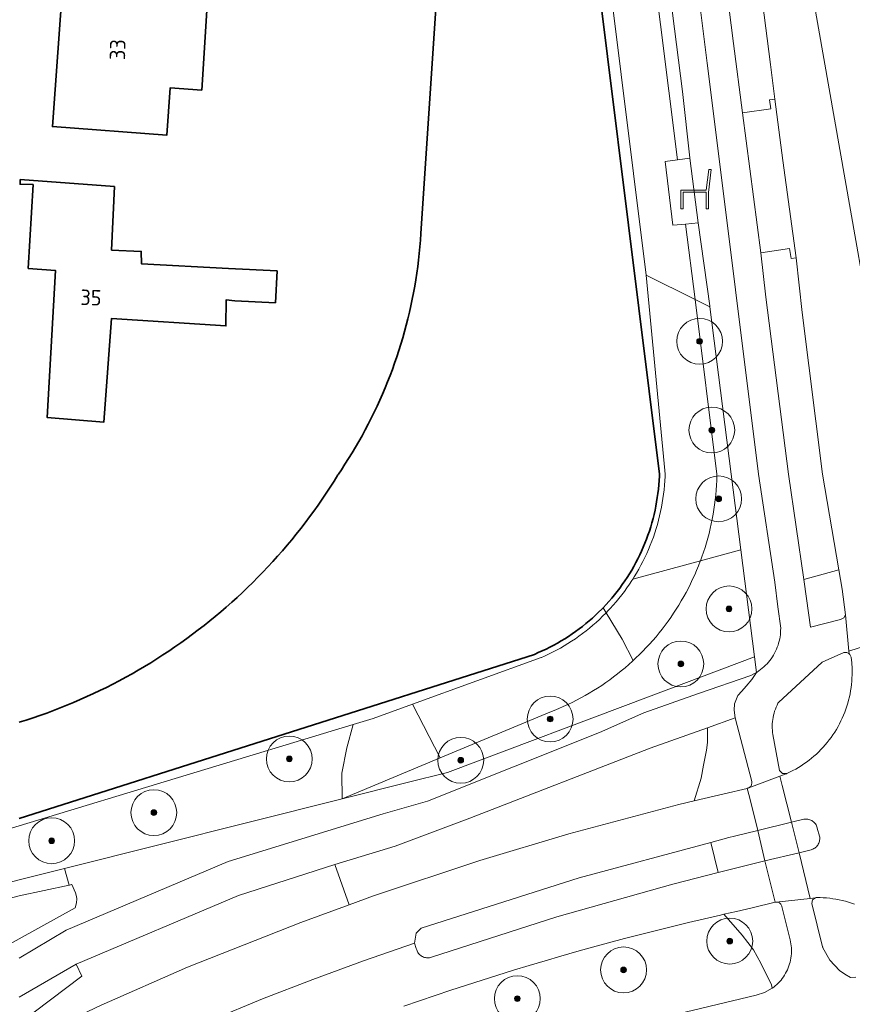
# Model space of a CAD drawing. Extents: x 154222 to 160093, y 456746 to 462495.
# Tile 46 of 254: x 158000 to 158073, y 460454 to 460540. Entities that reach past the tile are written whole.
import ezdxf
from ezdxf.enums import TextEntityAlignment as Align

# ---------------------------------------------------------------- set-up
doc = ezdxf.new("R2010")
doc.units = 0
doc.header["$LTSCALE"] = 0.75
doc.layers.get('0').update_dxf_attribs({"linetype": 'CONTINUOUS'})
for name, color, linetype, lineweight in [('B-XX-GK-BESCHOEIING-G', 252, 'GK-BESCHOEIING', 35), ('B-XX-GR-BEPLANTING_CULTUUR_BODEMBEDEKKER-GV', 252, 'CONTINUOUS', 18), ('B-XX-GR-BEPLANTING_CULTUUR_BOSPLANTSOEN-GV', 252, 'CONTINUOUS', 18), ('B-XX-GR-BEPLANTING_CULTUUR_HEESTERS-GV', 252, 'CONTINUOUS', 18), ('B-XX-GR-BOOM-S', 252, 'CONTINUOUS', 25), ('B-XX-IE-MEUBILAIR_WEGMEUBILAIR-S', 252, 'CONTINUOUS', 25), ('B-XX-OG-BEBOUWING-GV', 6, 'CONTINUOUS', 35), ('B-XX-OG-BEBOUWING-T18', 1, 'CONTINUOUS', 18), ('B-XX-OG-TERREIN_CULTUURSCHEIDING-GV', 252, 'CONTINUOUS', 18), ('B-XX-OG-TERREIN_ERF-GV', 252, 'CONTINUOUS', 18), ('B-XX-OG-WATER_SLOOT-GV', 252, 'CONTINUOUS', 18), ('B-XX-VH-VERHARDING_ASFALT-GV', 252, 'CONTINUOUS', 18), ('B-XX-VH-VERHARDING_BETONSTRAATSTEEN-GV', 252, 'CONTINUOUS', 18), ('B-XX-VH-VERHARDING_TEGEL-GV', 252, 'CONTINUOUS', 18)]:
    doc.layers.add(name, color=color, linetype=linetype, lineweight=lineweight)
doc.styles.add('NLCS-ISO-M-T18', font='NLCS-ISO.ttf', dxfattribs={"height": 1.8})
doc.linetypes.add('GK-BESCHOEIING', pattern='A,30,-5,[1,NLCS.SHX,S=1,R=0,X=0,Y=0],-5', length=40)

# ---------------------------------------------------------------- blocks, each defined once
blk = doc.blocks.new('SIE-WEG_ZITBANK-SO')
at = {"color": 0, "linetype": 'ByBlock', "lineweight": 18}
blk.add_lwpolyline([(-0.912, -1.631), (-0.912, -0.2), (1.088, -0.2), (1.088, -1.631), (1.288, -1.631), (1.288, -0.212), (1.536, 1.777), (1.335, 1.777), (1.113, 0), (-1.112, 0), (-1.112, -1.631)], close=True, dxfattribs=at)
blk = doc.blocks.new('SGR-BOOM_01-SO')
at = {"linetype": 'ByBlock', "lineweight": 18}
h = blk.add_hatch(color=0, dxfattribs=at)
h.dxf.hatch_style = 1
edge = h.paths.add_edge_path()
edge.add_arc((0, 0), 0.25, 0, 360)
at = {"color": 0, "linetype": 'ByBlock', "lineweight": 18}
for radius in [2, 0.25]:
    blk.add_circle((0, 0), radius, dxfattribs=at)

msp = doc.modelspace()

# ---------------------------------------------------------------- linework, layer by layer
at = {"layer": 'B-XX-GK-BESCHOEIING-G'}
for points in [[(158042.945, 460639.624), (158035.035, 460520.969), (158034.995, 460520.392), (158034.947, 460519.815), (158034.891, 460519.24), (158034.827, 460518.665), (158034.755, 460518.091), (158034.675, 460517.518), (158034.587, 460516.946), (158034.492, 460516.376), (158034.388, 460515.806), (158034.277, 460515.239), (158034.158, 460514.673), (158034.03, 460514.108), (158033.896, 460513.546), (158033.753, 460512.985), (158033.603, 460512.427), (158033.445, 460511.87), (158033.279, 460511.316), (158033.105, 460510.764), (158032.924, 460510.215), (158032.736, 460509.668), (158032.54, 460509.124), (158032.336, 460508.582), (158032.125, 460508.044), (158031.906, 460507.508), (158031.68, 460506.976), (158031.447, 460506.446), (158031.207, 460505.92), (158030.959, 460505.397), (158030.704, 460504.878), (158030.442, 460504.363), (158030.172, 460503.851), (158029.896, 460503.342), (158029.613, 460502.838), (158029.322, 460502.338), (158029.025, 460501.841), (158028.721, 460501.349), (158028.41, 460500.861), (158028.093, 460500.378), (158027.838, 460500), (158027.788, 460499.919), (158027.456, 460499.383), (158027.116, 460498.851), (158026.77, 460498.324), (158026.417, 460497.801), (158026.057, 460497.283), (158025.691, 460496.769), (158025.319, 460496.26), (158024.94, 460495.756), (158024.555, 460495.257), (158024.163, 460494.762), (158023.765, 460494.273), (158023.361, 460493.788), (158022.951, 460493.309), (158022.535, 460492.835), (158022.113, 460492.366), (158021.685, 460491.903), (158021.251, 460491.445), (158020.811, 460490.993), (158020.366, 460490.547), (158019.915, 460490.106), (158019.458, 460489.67), (158018.996, 460489.241), (158018.529, 460488.818), (158018.056, 460488.4), (158017.578, 460487.989), (158017.095, 460487.583), (158016.606, 460487.184), (158016.113, 460486.791), (158015.615, 460486.404), (158015.112, 460486.024), (158014.604, 460485.65), (158014.091, 460485.283), (158013.574, 460484.922), (158013.052, 460484.567), (158012.526, 460484.22), (158011.995, 460483.879), (158011.46, 460483.544), (158010.921, 460483.217), (158010.378, 460482.896), (158009.831, 460482.583), (158009.279, 460482.276), (158008.724, 460481.976), (158008.166, 460481.684), (158007.603, 460481.398), (158007.037, 460481.12), (158006.468, 460480.849), (158005.895, 460480.585), (158005.319, 460480.328), (158004.739, 460480.079), (158004.157, 460479.837), (158003.571, 460479.602), (158002.983, 460479.375), (158002.392, 460479.156), (158001.798, 460478.944), (158001.201, 460478.739), (158000.602, 460478.542), (158000, 460478.353)], [(158000, 460469.96), (158044.927, 460484.276), (158045.272, 460484.422), (158045.615, 460484.574), (158045.954, 460484.734), (158046.289, 460484.902), (158046.621, 460485.076), (158046.949, 460485.258), (158047.273, 460485.446), (158047.593, 460485.641), (158047.908, 460485.843), (158048.22, 460486.052), (158048.526, 460486.268), (158048.828, 460486.489), (158049.126, 460486.718), (158049.418, 460486.952), (158049.705, 460487.193), (158049.987, 460487.44), (158050.264, 460487.693), (158050.535, 460487.951), (158050.801, 460488.216), (158050.928, 460488.346), (158051.185, 460488.619), (158051.437, 460488.897), (158051.682, 460489.18), (158051.921, 460489.469), (158052.154, 460489.763), (158052.381, 460490.061), (158052.602, 460490.364), (158052.815, 460490.672), (158053.023, 460490.985), (158053.223, 460491.302), (158053.417, 460491.623), (158053.604, 460491.948), (158053.783, 460492.277), (158053.956, 460492.609), (158054.122, 460492.946), (158054.28, 460493.286), (158054.431, 460493.629), (158054.575, 460493.975), (158054.711, 460494.324), (158054.84, 460494.676), (158054.962, 460495.031), (158055.075, 460495.388), (158055.181, 460495.748), (158055.28, 460496.11), (158055.37, 460496.473), (158055.453, 460496.839), (158055.528, 460497.206), (158055.596, 460497.575), (158055.655, 460497.945), (158055.706, 460498.317), (158055.75, 460498.689), (158055.785, 460499.062), (158055.813, 460499.436), (158055.832, 460499.811), (158055.839, 460499.999), (158055.839, 460500), (158048.611, 460558.15)]]:
    msp.add_lwpolyline(points, dxfattribs=at)
at = {"layer": 'B-XX-GR-BEPLANTING_CULTUUR_BODEMBEDEKKER-GV'}
msp.add_lwpolyline([(158064.134, 460484.051), (158062.936, 460493.378), (158059.409, 460492.422), (158059.397, 460492.389), (158059.243, 460491.992), (158059.082, 460491.598), (158058.913, 460491.208), (158058.736, 460490.821), (158058.553, 460490.437), (158058.362, 460490.056), (158058.164, 460489.68), (158057.959, 460489.307), (158057.748, 460488.938), (158057.529, 460488.573), (158057.303, 460488.212), (158057.071, 460487.855), (158056.832, 460487.503), (158056.587, 460487.156), (158056.335, 460486.813), (158056.076, 460486.475), (158055.811, 460486.141), (158055.541, 460485.813), (158055.263, 460485.49), (158054.98, 460485.173), (158054.691, 460484.86), (158054.396, 460484.554), (158054.096, 460484.252), (158053.79, 460483.957), (158053.54, 460483.725), (158053.478, 460483.667), (158053.161, 460483.383), (158052.839, 460483.106), (158052.511, 460482.834), (158052.179, 460482.568), (158051.841, 460482.309), (158051.499, 460482.056), (158051.152, 460481.81), (158050.8, 460481.57), (158050.444, 460481.337), (158050.084, 460481.111), (158049.72, 460480.891), (158049.351, 460480.679), (158048.978, 460480.473), (158048.602, 460480.274), (158048.222, 460480.083), (158047.839, 460479.898), (158047.452, 460479.721), (158047.062, 460479.552), (158046.668, 460479.389), (158046.272, 460479.234), (158036.699, 460475.239), (158028.165, 460471.678), (158033.836, 460473.099), (158037.347, 460473.978), (158055.123, 460480.663)], close=True, dxfattribs=at)
at = {"layer": 'B-XX-GR-BEPLANTING_CULTUUR_BOSPLANTSOEN-GV'}
msp.add_lwpolyline([(158058.943, 460515.216), (158054.691, 460517.344), (158056.322, 460500.31), (158056.339, 460499.981), (158056.332, 460499.789), (158056.312, 460499.405), (158056.283, 460499.02), (158056.247, 460498.637), (158056.202, 460498.254), (158056.149, 460497.872), (158056.088, 460497.491), (158056.019, 460497.111), (158055.942, 460496.734), (158055.857, 460496.358), (158055.764, 460495.984), (158055.663, 460495.611), (158055.553, 460495.242), (158055.437, 460494.874), (158055.312, 460494.509), (158055.179, 460494.147), (158055.039, 460493.788), (158054.891, 460493.432), (158054.736, 460493.079), (158054.573, 460492.73), (158054.402, 460492.384), (158054.225, 460492.041), (158054.04, 460491.703), (158053.848, 460491.369), (158053.648, 460491.039), (158053.512, 460490.823), (158059.409, 460492.422), (158059.544, 460492.788), (158059.683, 460493.19), (158059.815, 460493.595), (158059.938, 460494.002), (158060.055, 460494.411), (158060.163, 460494.823), (158060.264, 460495.236), (158060.357, 460495.652), (158060.442, 460496.069), (158060.519, 460496.487), (158060.589, 460496.907), (158060.65, 460497.328), (158060.704, 460497.75), (158060.75, 460498.173), (158060.787, 460498.597), (158060.817, 460499.021), (158060.839, 460499.446), (158060.852, 460499.872), (158060.855, 460500)], close=True, dxfattribs=at)
at = {"layer": 'B-XX-GR-BEPLANTING_CULTUUR_HEESTERS-GV'}
for points in [[(158052.578, 460485.585), (158051.193, 460487.902), (158051.157, 460487.864), (158050.884, 460487.593), (158050.605, 460487.327), (158050.321, 460487.067), (158050.03, 460486.813), (158049.735, 460486.566), (158049.434, 460486.324), (158049.129, 460486.09), (158048.818, 460485.861), (158048.503, 460485.64), (158048.182, 460485.425), (158047.858, 460485.217), (158047.529, 460485.017), (158047.195, 460484.823), (158046.858, 460484.636), (158046.517, 460484.457), (158046.172, 460484.285), (158045.823, 460484.12), (158045.557, 460484.001), (158045.517, 460483.992), (158034.293, 460479.924), (158036.699, 460475.239), (158046.272, 460479.234), (158046.668, 460479.389), (158047.062, 460479.552), (158047.452, 460479.721), (158047.839, 460479.898), (158048.222, 460480.083), (158048.602, 460480.274), (158048.978, 460480.473), (158049.351, 460480.679), (158049.72, 460480.891), (158050.084, 460481.111), (158050.444, 460481.337), (158050.8, 460481.57), (158051.152, 460481.81), (158051.499, 460482.056), (158051.841, 460482.309), (158052.179, 460482.568), (158052.511, 460482.834), (158052.839, 460483.106), (158053.161, 460483.383), (158053.478, 460483.667), (158053.54, 460483.725)], [(158004.889, 460463.474), (158004.583, 460464.193), (158004.541, 460464.189), (158004.453, 460464.172), (158004.367, 460464.148), (158004.363, 460464.147), (158000, 460463.207), (157988.226, 460460.067), (157990.7, 460455.491), (157991.197, 460454.572), (158000, 460459.455), (158004.873, 460462.165), (158005.001, 460462.591), (158005.026, 460462.939), (158005.002, 460463.17)]]:
    msp.add_lwpolyline(points, close=True, dxfattribs=at)
at = {"layer": 'B-XX-OG-BEBOUWING-GV'}
for points in [[(158006.425, 460546.416), (158006.182, 460543.064), (158003.834, 460543.234), (158002.894, 460530.298), (158012.877, 460529.563), (158013.157, 460533.671), (158015.917, 460533.483), (158016.484, 460542.317), (158013.772, 460542.514), (158014.015, 460545.865)], [(158008.318, 460525.068), (158000.077, 460525.686), (158000.067, 460525.278), (158001.205, 460525.248), (158000.785, 460517.934), (158003.16, 460517.748), (158002.428, 460504.932), (158007.365, 460504.523), (158008.03, 460513.563), (158018.017, 460512.92), (158018.04, 460515.183), (158018.802, 460515.117), (158022.341, 460514.933), (158022.486, 460517.714), (158018.252, 460517.934), (158010.664, 460518.329), (158010.644, 460519.417), (158008.056, 460519.528)]]:
    msp.add_lwpolyline(points, close=True, dxfattribs=at)
at = {"layer": 'B-XX-OG-TERREIN_CULTUURSCHEIDING-GV'}
for points in [[(158048.611, 460558.15), (158055.839, 460500), (158055.832, 460499.811), (158055.813, 460499.436), (158055.785, 460499.062), (158055.75, 460498.689), (158055.706, 460498.317), (158055.655, 460497.945), (158055.595, 460497.575), (158055.528, 460497.206), (158055.453, 460496.839), (158055.37, 460496.473), (158055.28, 460496.11), (158055.181, 460495.748), (158055.075, 460495.388), (158054.962, 460495.031), (158054.84, 460494.676), (158054.712, 460494.324), (158054.575, 460493.975), (158054.431, 460493.629), (158054.28, 460493.286), (158054.122, 460492.946), (158053.956, 460492.609), (158053.783, 460492.277), (158053.604, 460491.948), (158053.417, 460491.623), (158053.223, 460491.302), (158053.023, 460490.985), (158052.815, 460490.672), (158052.602, 460490.364), (158052.381, 460490.061), (158052.155, 460489.762), (158051.921, 460489.469), (158051.682, 460489.18), (158051.437, 460488.897), (158051.185, 460488.619), (158050.928, 460488.346), (158051.193, 460487.902), (158051.286, 460487.997), (158051.292, 460488.003), (158051.553, 460488.28), (158051.811, 460488.565), (158052.064, 460488.857), (158052.31, 460489.154), (158052.549, 460489.456), (158052.783, 460489.763), (158053.009, 460490.075), (158053.229, 460490.392), (158053.442, 460490.713), (158053.512, 460490.823), (158053.648, 460491.039), (158053.848, 460491.369), (158054.04, 460491.703), (158054.225, 460492.041), (158054.402, 460492.384), (158054.573, 460492.73), (158054.736, 460493.079), (158054.891, 460493.432), (158055.039, 460493.788), (158055.179, 460494.147), (158055.312, 460494.509), (158055.437, 460494.874), (158055.553, 460495.242), (158055.663, 460495.611), (158055.764, 460495.984), (158055.857, 460496.358), (158055.942, 460496.734), (158056.019, 460497.111), (158056.088, 460497.491), (158056.149, 460497.872), (158056.202, 460498.254), (158056.247, 460498.637), (158056.283, 460499.02), (158056.312, 460499.405), (158056.332, 460499.789), (158056.339, 460499.981), (158056.322, 460500.31), (158054.691, 460517.344), (158051.408, 460543.752)], [(158000, 460469.323), (158029.12, 460478.152), (158030.859, 460478.679), (158034.293, 460479.924), (158045.517, 460483.992), (158045.557, 460484.001), (158045.823, 460484.12), (158046.172, 460484.285), (158046.517, 460484.457), (158046.858, 460484.636), (158047.195, 460484.823), (158047.529, 460485.017), (158047.858, 460485.217), (158048.182, 460485.425), (158048.503, 460485.64), (158048.818, 460485.861), (158049.129, 460486.09), (158049.434, 460486.324), (158049.735, 460486.566), (158050.03, 460486.813), (158050.321, 460487.067), (158050.605, 460487.327), (158050.884, 460487.593), (158051.157, 460487.864), (158051.193, 460487.902), (158050.928, 460488.346), (158050.801, 460488.216), (158050.535, 460487.951), (158050.264, 460487.693), (158049.987, 460487.44), (158049.705, 460487.193), (158049.418, 460486.952), (158049.126, 460486.718), (158048.828, 460486.49), (158048.526, 460486.268), (158048.22, 460486.052), (158047.908, 460485.843), (158047.593, 460485.641), (158047.273, 460485.446), (158046.949, 460485.258), (158046.621, 460485.076), (158046.289, 460484.902), (158045.953, 460484.734), (158045.615, 460484.574), (158045.272, 460484.422), (158044.927, 460484.276), (158000, 460469.96)], [(158072.855, 460462.499), (158072.591, 460462.588), (158072.325, 460462.67), (158072.057, 460462.745), (158071.786, 460462.811), (158071.514, 460462.87), (158071.24, 460462.921), (158070.965, 460462.964), (158070.689, 460462.999), (158070.412, 460463.027), (158070.134, 460463.046), (158069.865, 460463.057), (158069.596, 460463.061), (158069.519, 460463.059), (158069.444, 460463.044), (158069.195, 460462.859), (158069.125, 460462.557), (158070.064, 460458.78), (158070.085, 460458.727), (158070.106, 460458.673), (158070.702, 460457.603), (158071.544, 460456.714), (158072.011, 460456.373), (158072.514, 460456.089), (158072.977, 460456.126)], [(158055.408, 460452.43), (158064.285, 460454.552), (158065.013, 460454.793), (158065.68, 460455.171), (158065.613, 460455.439), (158064.693, 460457.352), (158064.049, 460458.5), (158063.052, 460459.779), (158061.451, 460461.607), (158061.167, 460461.543), (158059.766, 460461.22), (158058.367, 460460.888), (158056.97, 460460.548), (158055.575, 460460.201), (158054.182, 460459.846), (158052.791, 460459.483), (158051.401, 460459.113), (158050.014, 460458.734), (158048.629, 460458.348), (158047.246, 460457.955), (158045.866, 460457.554), (158044.487, 460457.144), (158043.111, 460456.728), (158041.738, 460456.304), (158040.366, 460455.872), (158038.997, 460455.432), (158037.631, 460454.985), (158036.267, 460454.53), (158034.905, 460454.068), (158033.547, 460453.598)], [(158000, 460452.092), (158005.445, 460456.202), (158004.946, 460457.254), (158000, 460454.367)]]:
    msp.add_lwpolyline(points, dxfattribs=at)
for points in [[(158057.849, 460533.374), (158056.285, 460545.691), (158055.169, 460545.247), (158057.411, 460527.405), (158058.49, 460527.561), (158058.489, 460527.567)], [(158057.411, 460527.405), (158055.169, 460545.247), (158051.408, 460543.752), (158054.691, 460517.344), (158058.943, 460515.216), (158058.115, 460521.804), (158056.999, 460521.701), (158056.347, 460527.251)], [(158065.522, 460535.73), (158064.831, 460541.159), (158061.883, 460540.732), (158062.29, 460537.558), (158063.077, 460531.503), (158065.555, 460531.836), (158065.447, 460532.64), (158065.894, 460532.698)], [(158060.224, 460514.665), (158059.213, 460521.906), (158058.115, 460521.804), (158058.943, 460515.216), (158060.236, 460514.568)], [(158067.317, 460518.803), (158067.195, 460519.67), (158064.689, 460519.306), (158065.129, 460515.439), (158067.111, 460500), (158068.427, 460490.8), (158071.482, 460491.64), (158070.069, 460500), (158068.278, 460514.076), (158067.757, 460518.86)], [(158060.236, 460514.568), (158058.943, 460515.216), (158060.855, 460500), (158060.852, 460499.872), (158060.839, 460499.446), (158060.817, 460499.021), (158060.787, 460498.597), (158060.75, 460498.173), (158060.704, 460497.75), (158060.65, 460497.328), (158060.589, 460496.907), (158060.519, 460496.487), (158060.442, 460496.069), (158060.357, 460495.652), (158060.264, 460495.236), (158060.163, 460494.823), (158060.055, 460494.411), (158059.938, 460494.002), (158059.815, 460493.595), (158059.683, 460493.19), (158059.544, 460492.788), (158059.409, 460492.422), (158062.936, 460493.378), (158062.086, 460500)], [(158059.397, 460492.389), (158059.409, 460492.422), (158053.512, 460490.823), (158053.442, 460490.713), (158053.229, 460490.392), (158053.009, 460490.075), (158052.783, 460489.763), (158052.549, 460489.456), (158052.31, 460489.154), (158052.064, 460488.857), (158051.811, 460488.565), (158051.553, 460488.28), (158051.292, 460488.003), (158051.286, 460487.997), (158051.193, 460487.902), (158052.578, 460485.585), (158053.54, 460483.725), (158053.79, 460483.957), (158054.096, 460484.252), (158054.396, 460484.554), (158054.691, 460484.86), (158054.98, 460485.173), (158055.263, 460485.49), (158055.541, 460485.813), (158055.811, 460486.141), (158056.076, 460486.475), (158056.335, 460486.813), (158056.587, 460487.156), (158056.832, 460487.503), (158057.071, 460487.855), (158057.303, 460488.212), (158057.529, 460488.573), (158057.748, 460488.938), (158057.959, 460489.307), (158058.164, 460489.68), (158058.362, 460490.056), (158058.553, 460490.437), (158058.736, 460490.821), (158058.913, 460491.208), (158059.082, 460491.598), (158059.243, 460491.992)], [(158072.119, 460484.439), (158072.056, 460484.443), (158071.992, 460484.439), (158071.93, 460484.427), (158070.043, 460483.592), (158066.218, 460480.09), (158066.178, 460480.016), (158066.095, 460479.848), (158066.019, 460479.676), (158065.95, 460479.502), (158065.889, 460479.324), (158065.835, 460479.144), (158065.789, 460478.963), (158065.751, 460478.779), (158065.721, 460478.594), (158065.698, 460478.407), (158065.684, 460478.22), (158065.678, 460478.033), (158065.679, 460477.845), (158065.689, 460477.658), (158065.707, 460477.471), (158065.732, 460477.285), (158066.299, 460474.134), (158066.568, 460473.877), (158066.941, 460473.872), (158066.945, 460473.874), (158066.948, 460473.875), (158066.952, 460473.876), (158067.19, 460473.987), (158067.424, 460474.105), (158067.489, 460474.139), (158067.733, 460474.272), (158067.973, 460474.413), (158068.209, 460474.56), (158068.441, 460474.714), (158068.668, 460474.874), (158068.89, 460475.041), (158069.108, 460475.215), (158069.32, 460475.394), (158069.528, 460475.58), (158069.729, 460475.771), (158069.926, 460475.968), (158070.116, 460476.171), (158070.301, 460476.379), (158070.479, 460476.592), (158070.652, 460476.811), (158070.818, 460477.034), (158070.977, 460477.262), (158071.13, 460477.494), (158071.276, 460477.731), (158071.415, 460477.972), (158071.547, 460478.216), (158071.673, 460478.465), (158071.791, 460478.717), (158071.901, 460478.972), (158072.005, 460479.23), (158072.1, 460479.491), (158072.189, 460479.755), (158072.269, 460480.021), (158072.342, 460480.29), (158072.407, 460480.56), (158072.465, 460480.832), (158072.514, 460481.106), (158072.556, 460481.381), (158072.59, 460481.657), (158072.616, 460481.934), (158072.633, 460482.212), (158072.643, 460482.49), (158072.645, 460482.768), (158072.639, 460483.046), (158072.608, 460483.543), (158072.552, 460484.037), (158072.537, 460484.094), (158072.514, 460484.153), (158072.483, 460484.209), (158072.446, 460484.26), (158072.402, 460484.306), (158072.378, 460484.327), (158072.353, 460484.347), (158072.3, 460484.381), (158072.242, 460484.408), (158072.182, 460484.427)], [(158036.699, 460475.239), (158034.293, 460479.924), (158030.859, 460478.679), (158029.12, 460478.152), (158028.56, 460476.111), (158028.144, 460473.915), (158028.165, 460471.678)], [(158028.56, 460476.111), (158029.12, 460478.152), (158000, 460469.323), (157993.323, 460467.299), (157965.801, 460458.45), (157965.779, 460455.414), (158000, 460464.622), (158003.933, 460465.607), (158004.059, 460465.639), (158028.165, 460471.678), (158028.144, 460473.915)], [(158060.044, 460476.592), (158060.032, 460477.879), (158055.036, 460476.092), (158039.294, 460470.002), (158032.784, 460467.552), (158027.528, 460465.953), (158028.762, 460462.43), (158030.891, 460463.207), (158040.173, 460466.305), (158047.923, 460468.614), (158057.518, 460471.167), (158058.88, 460471.487), (158059.468, 460473.484), (158059.676, 460474.609), (158059.94, 460475.923)], [(158028.762, 460462.43), (158027.528, 460465.953), (158019.116, 460463.255), (158004.946, 460457.254), (158005.445, 460456.202), (158000, 460452.092), (157992.667, 460446.556), (157997.676, 460449.124), (158000, 460450.254), (158002.42, 460451.43), (158007.153, 460453.677), (158014.686, 460456.991), (158024.558, 460460.897)]]:
    msp.add_lwpolyline(points, close=True, dxfattribs=at)
at = {"layer": 'B-XX-OG-TERREIN_ERF-GV'}
msp.add_lwpolyline([(158000, 460478.353), (158000.602, 460478.542), (158001.201, 460478.739), (158001.797, 460478.944), (158002.392, 460479.156), (158002.983, 460479.375), (158003.571, 460479.602), (158004.157, 460479.837), (158004.739, 460480.079), (158005.319, 460480.328), (158005.895, 460480.585), (158006.468, 460480.849), (158007.037, 460481.12), (158007.603, 460481.398), (158008.166, 460481.684), (158008.725, 460481.976), (158009.28, 460482.276), (158009.831, 460482.583), (158010.378, 460482.896), (158010.921, 460483.217), (158011.46, 460483.544), (158011.995, 460483.878), (158012.526, 460484.22), (158013.052, 460484.567), (158013.574, 460484.922), (158014.091, 460485.282), (158014.604, 460485.65), (158015.112, 460486.024), (158015.615, 460486.404), (158016.113, 460486.791), (158016.606, 460487.184), (158017.095, 460487.583), (158017.578, 460487.989), (158018.056, 460488.4), (158018.529, 460488.818), (158018.996, 460489.241), (158019.458, 460489.67), (158019.915, 460490.106), (158020.366, 460490.547), (158020.811, 460490.993), (158021.251, 460491.445), (158021.685, 460491.903), (158022.113, 460492.367), (158022.535, 460492.835), (158022.951, 460493.309), (158023.361, 460493.788), (158023.765, 460494.273), (158024.163, 460494.762), (158024.555, 460495.256), (158024.94, 460495.756), (158025.319, 460496.26), (158025.691, 460496.769), (158026.057, 460497.283), (158026.417, 460497.801), (158026.77, 460498.324), (158027.116, 460498.851), (158027.455, 460499.383), (158027.788, 460499.918), (158027.838, 460500), (158028.093, 460500.378), (158028.41, 460500.861), (158028.721, 460501.349), (158029.025, 460501.841), (158029.322, 460502.338), (158029.613, 460502.838), (158029.896, 460503.342), (158030.172, 460503.851), (158030.442, 460504.363), (158030.704, 460504.878), (158030.959, 460505.397), (158031.207, 460505.92), (158031.447, 460506.446), (158031.68, 460506.975), (158031.906, 460507.508), (158032.125, 460508.044), (158032.336, 460508.582), (158032.54, 460509.124), (158032.736, 460509.668), (158032.924, 460510.215), (158033.105, 460510.764), (158033.279, 460511.316), (158033.444, 460511.87), (158033.603, 460512.427), (158033.753, 460512.985), (158033.896, 460513.546), (158034.03, 460514.108), (158034.157, 460514.673), (158034.277, 460515.239), (158034.388, 460515.806), (158034.492, 460516.376), (158034.587, 460516.946), (158034.675, 460517.518), (158034.755, 460518.091), (158034.827, 460518.665), (158034.891, 460519.24), (158034.947, 460519.815), (158034.995, 460520.392), (158035.035, 460520.969), (158042.945, 460639.624)], dxfattribs=at)
for points in [[(158006.425, 460546.416), (158014.015, 460545.865), (158013.772, 460542.514), (158016.484, 460542.317), (158015.917, 460533.483), (158013.157, 460533.671), (158012.877, 460529.563), (158002.894, 460530.298), (158003.834, 460543.234), (158006.182, 460543.064)], [(158008.318, 460525.068), (158008.056, 460519.528), (158010.644, 460519.417), (158010.664, 460518.329), (158018.252, 460517.934), (158022.486, 460517.714), (158022.341, 460514.933), (158018.802, 460515.117), (158018.04, 460515.183), (158018.017, 460512.92), (158008.03, 460513.563), (158007.365, 460504.523), (158002.428, 460504.932), (158003.16, 460517.748), (158000.785, 460517.934), (158001.205, 460525.248), (158000.067, 460525.278), (158000.077, 460525.686)]]:
    msp.add_lwpolyline(points, close=True, dxfattribs=at)
at = {"layer": 'B-XX-OG-WATER_SLOOT-GV'}
for points in [[(158042.945, 460639.624), (158035.035, 460520.969), (158034.995, 460520.392), (158034.947, 460519.815), (158034.891, 460519.24), (158034.827, 460518.665), (158034.755, 460518.091), (158034.675, 460517.518), (158034.587, 460516.946), (158034.492, 460516.376), (158034.388, 460515.806), (158034.277, 460515.239), (158034.157, 460514.673), (158034.03, 460514.108), (158033.896, 460513.546), (158033.753, 460512.985), (158033.603, 460512.427), (158033.444, 460511.87), (158033.279, 460511.316), (158033.105, 460510.764), (158032.924, 460510.215), (158032.736, 460509.668), (158032.54, 460509.124), (158032.336, 460508.582), (158032.125, 460508.044), (158031.906, 460507.508), (158031.68, 460506.975), (158031.447, 460506.446), (158031.207, 460505.92), (158030.959, 460505.397), (158030.704, 460504.878), (158030.442, 460504.363), (158030.172, 460503.851), (158029.896, 460503.342), (158029.613, 460502.838), (158029.322, 460502.338), (158029.025, 460501.841), (158028.721, 460501.349), (158028.41, 460500.861), (158028.093, 460500.378), (158027.838, 460500), (158027.788, 460499.918), (158027.455, 460499.383), (158027.116, 460498.851), (158026.77, 460498.324), (158026.417, 460497.801), (158026.057, 460497.283), (158025.691, 460496.769), (158025.319, 460496.26), (158024.94, 460495.756), (158024.555, 460495.256), (158024.163, 460494.762), (158023.765, 460494.273), (158023.361, 460493.788), (158022.951, 460493.309), (158022.535, 460492.835), (158022.113, 460492.367), (158021.685, 460491.903), (158021.251, 460491.445), (158020.811, 460490.993), (158020.366, 460490.547), (158019.915, 460490.106), (158019.458, 460489.67), (158018.996, 460489.241), (158018.529, 460488.818), (158018.056, 460488.4), (158017.578, 460487.989), (158017.095, 460487.583), (158016.606, 460487.184), (158016.113, 460486.791), (158015.615, 460486.404), (158015.112, 460486.024), (158014.604, 460485.65), (158014.091, 460485.282), (158013.574, 460484.922), (158013.052, 460484.567), (158012.526, 460484.22), (158011.995, 460483.878), (158011.46, 460483.544), (158010.921, 460483.217), (158010.378, 460482.896), (158009.831, 460482.583), (158009.28, 460482.276), (158008.725, 460481.976), (158008.166, 460481.684), (158007.603, 460481.398), (158007.037, 460481.12), (158006.468, 460480.849), (158005.895, 460480.585), (158005.319, 460480.328), (158004.739, 460480.079), (158004.157, 460479.837), (158003.571, 460479.602), (158002.983, 460479.375), (158002.392, 460479.156), (158001.797, 460478.944), (158001.201, 460478.739), (158000.602, 460478.542), (158000, 460478.353)], [(158000, 460469.96), (158044.927, 460484.276), (158045.272, 460484.422), (158045.615, 460484.574), (158045.953, 460484.734), (158046.289, 460484.902), (158046.621, 460485.076), (158046.949, 460485.258), (158047.273, 460485.446), (158047.593, 460485.641), (158047.908, 460485.843), (158048.22, 460486.052), (158048.526, 460486.268), (158048.828, 460486.49), (158049.126, 460486.718), (158049.418, 460486.952), (158049.705, 460487.193), (158049.987, 460487.44), (158050.264, 460487.693), (158050.535, 460487.951), (158050.801, 460488.216), (158050.928, 460488.346), (158051.185, 460488.619), (158051.437, 460488.897), (158051.682, 460489.18), (158051.921, 460489.469), (158052.155, 460489.762), (158052.381, 460490.061), (158052.602, 460490.364), (158052.815, 460490.672), (158053.023, 460490.985), (158053.223, 460491.302), (158053.417, 460491.623), (158053.604, 460491.948), (158053.783, 460492.277), (158053.956, 460492.609), (158054.122, 460492.946), (158054.28, 460493.286), (158054.431, 460493.629), (158054.575, 460493.975), (158054.712, 460494.324), (158054.84, 460494.676), (158054.962, 460495.031), (158055.075, 460495.388), (158055.181, 460495.748), (158055.28, 460496.11), (158055.37, 460496.473), (158055.453, 460496.839), (158055.528, 460497.206), (158055.595, 460497.575), (158055.655, 460497.945), (158055.706, 460498.317), (158055.75, 460498.689), (158055.785, 460499.062), (158055.813, 460499.436), (158055.832, 460499.811), (158055.839, 460500), (158048.611, 460558.15)]]:
    msp.add_lwpolyline(points, dxfattribs=at)
at = {"layer": 'B-XX-VH-VERHARDING_ASFALT-GV'}
for points in [[(158056.285, 460545.691), (158057.849, 460533.374), (158058.489, 460527.567), (158058.49, 460527.561), (158059.213, 460521.906), (158060.224, 460514.665), (158060.236, 460514.568), (158062.086, 460500), (158062.936, 460493.378), (158064.134, 460484.051), (158064.307, 460482.705), (158064.354, 460482.734), (158064.511, 460482.839), (158064.663, 460482.951), (158064.811, 460483.069), (158064.953, 460483.192), (158065.091, 460483.322), (158065.222, 460483.458), (158065.348, 460483.599), (158065.467, 460483.745), (158065.58, 460483.896), (158065.687, 460484.052), (158065.787, 460484.212), (158065.88, 460484.376), (158065.966, 460484.544), (158066.045, 460484.716), (158066.117, 460484.89), (158066.181, 460485.068), (158066.237, 460485.248), (158066.286, 460485.43), (158066.327, 460485.615), (158066.361, 460485.801), (158066.386, 460485.988), (158066.403, 460486.176), (158066.413, 460486.364), (158066.414, 460486.553), (158066.174, 460488.432), (158065.899, 460490.582), (158064.491, 460500), (158062.483, 460516.062), (158061.238, 460525.858), (158060.011, 460535.846), (158057.045, 460559.577)], [(158057.045, 460559.577), (158060.011, 460535.846), (158061.238, 460525.858), (158062.483, 460516.062), (158064.491, 460500), (158065.899, 460490.582), (158066.174, 460488.432), (158066.414, 460486.553), (158066.413, 460486.364), (158066.403, 460486.176), (158066.386, 460485.988), (158066.361, 460485.801), (158066.327, 460485.615), (158066.286, 460485.43), (158066.237, 460485.248), (158066.181, 460485.068), (158066.117, 460484.89), (158066.045, 460484.716), (158065.966, 460484.544), (158065.88, 460484.376), (158065.787, 460484.212), (158065.687, 460484.052), (158065.58, 460483.896), (158065.467, 460483.745), (158065.348, 460483.599), (158065.222, 460483.458), (158065.091, 460483.322), (158064.953, 460483.192), (158064.811, 460483.069), (158064.663, 460482.951), (158064.511, 460482.839), (158064.354, 460482.734), (158064.307, 460482.705), (158063.895, 460482.095), (158063.394, 460481.498), (158063.012, 460481.069), (158062.678, 460480.687), (158062.392, 460479.947), (158062.368, 460479.399), (158062.443, 460478.742), (158063.899, 460473.198), (158063.907, 460473.133), (158063.907, 460473.068), (158063.899, 460473.004), (158063.883, 460472.94), (158063.86, 460472.88), (158063.829, 460472.822), (158063.792, 460472.769), (158063.748, 460472.721), (158063.698, 460472.678), (158063.644, 460472.642), (158066.33, 460473.643), (158066.891, 460473.855), (158066.899, 460473.858), (158066.907, 460473.86), (158066.916, 460473.863), (158066.924, 460473.866), (158066.933, 460473.869), (158066.941, 460473.872), (158066.568, 460473.877), (158066.299, 460474.134), (158065.732, 460477.285), (158065.707, 460477.471), (158065.689, 460477.658), (158065.679, 460477.845), (158065.678, 460478.033), (158065.684, 460478.22), (158065.698, 460478.407), (158065.721, 460478.594), (158065.751, 460478.779), (158065.789, 460478.963), (158065.835, 460479.144), (158065.889, 460479.324), (158065.95, 460479.502), (158066.019, 460479.676), (158066.095, 460479.848), (158066.178, 460480.016), (158066.218, 460480.09), (158070.043, 460483.592), (158071.93, 460484.427), (158071.992, 460484.439), (158072.056, 460484.443), (158072.119, 460484.439), (158072.182, 460484.427), (158072.242, 460484.408), (158072.3, 460484.381), (158072.353, 460484.347), (158072.378, 460484.327), (158072.356, 460484.562), (158072.064, 460487.721), (158071.914, 460487.452), (158071.636, 460487.318), (158069.026, 460486.632), (158068.665, 460489.139), (158068.427, 460490.8), (158067.111, 460500), (158065.129, 460515.439), (158064.689, 460519.306), (158063.077, 460531.503), (158062.29, 460537.558), (158061.883, 460540.732)], [(158066.835, 460555.277), (158075.383, 460506.653)], [(158075.383, 460506.653), (158066.835, 460555.277)], [(158064.831, 460541.159), (158065.522, 460535.73), (158065.894, 460532.698), (158066.592, 460527.357), (158067.757, 460518.86), (158068.278, 460514.076), (158070.069, 460500), (158071.482, 460491.64), (158071.765, 460489.965), (158072.064, 460487.721), (158072.356, 460484.562), (158076.806, 460485.979)], [(158076.806, 460485.979), (158072.356, 460484.562), (158072.378, 460484.327), (158072.402, 460484.306), (158072.446, 460484.26), (158072.483, 460484.209), (158072.514, 460484.153), (158072.537, 460484.094), (158072.552, 460484.037), (158072.608, 460483.543), (158072.639, 460483.046), (158072.645, 460482.768), (158072.643, 460482.49), (158072.633, 460482.212), (158072.616, 460481.934), (158072.59, 460481.657), (158072.556, 460481.381), (158072.514, 460481.106), (158072.465, 460480.832), (158072.407, 460480.56), (158072.342, 460480.29), (158072.269, 460480.021), (158072.189, 460479.755), (158072.1, 460479.491), (158072.005, 460479.23), (158071.901, 460478.972), (158071.791, 460478.717), (158071.673, 460478.465), (158071.547, 460478.216), (158071.415, 460477.972), (158071.276, 460477.731), (158071.13, 460477.494), (158070.977, 460477.262), (158070.818, 460477.034), (158070.652, 460476.811), (158070.479, 460476.592), (158070.301, 460476.379), (158070.116, 460476.171), (158069.926, 460475.968), (158069.729, 460475.771), (158069.528, 460475.58), (158069.32, 460475.394), (158069.108, 460475.215), (158068.89, 460475.041), (158068.668, 460474.874), (158068.441, 460474.714), (158068.209, 460474.56), (158067.973, 460474.413), (158067.733, 460474.272), (158067.489, 460474.139), (158067.424, 460474.105), (158067.19, 460473.987), (158066.952, 460473.876), (158066.948, 460473.875), (158066.945, 460473.874), (158066.941, 460473.872), (158066.933, 460473.869), (158066.924, 460473.866), (158066.916, 460473.863), (158066.907, 460473.86), (158066.899, 460473.858), (158066.891, 460473.855), (158066.33, 460473.643), (158066.539, 460472.831), (158067.363, 460469.63), (158068.422, 460469.889), (158068.511, 460469.903), (158068.601, 460469.909), (158068.691, 460469.907), (158068.78, 460469.898), (158068.868, 460469.88), (158068.955, 460469.855), (158069.038, 460469.822), (158069.119, 460469.781), (158069.195, 460469.734), (158069.267, 460469.68), (158069.334, 460469.62), (158069.396, 460469.554), (158069.451, 460469.483), (158069.5, 460469.408), (158069.542, 460469.328), (158069.576, 460469.245), (158069.603, 460469.159), (158069.611, 460469.129), (158069.808, 460468.423), (158069.821, 460468.332), (158069.826, 460468.241), (158069.823, 460468.15), (158069.812, 460468.059), (158069.793, 460467.969), (158069.766, 460467.882), (158069.732, 460467.797), (158069.69, 460467.716), (158069.642, 460467.638), (158069.587, 460467.565), (158069.526, 460467.497), (158069.459, 460467.435), (158069.387, 460467.378), (158069.31, 460467.329), (158069.229, 460467.286), (158069.145, 460467.25), (158069.069, 460467.225), (158068.023, 460466.974), (158068.989, 460462.993), (158069.444, 460463.044), (158069.519, 460463.059), (158069.596, 460463.061), (158069.865, 460463.057), (158070.134, 460463.046), (158070.412, 460463.027), (158070.689, 460462.999), (158070.965, 460462.964), (158071.24, 460462.921), (158071.514, 460462.87), (158071.786, 460462.811), (158072.057, 460462.745), (158072.325, 460462.67), (158072.591, 460462.588), (158072.855, 460462.499)], [(158000, 460454.367), (158004.946, 460457.254), (158019.116, 460463.255), (158027.528, 460465.953), (158032.784, 460467.552), (158039.294, 460470.002), (158055.036, 460476.092), (158060.032, 460477.879), (158062.443, 460478.742), (158062.368, 460479.399), (158062.392, 460479.947), (158062.678, 460480.687), (158063.012, 460481.069), (158063.394, 460481.498), (158063.895, 460482.095), (158064.307, 460482.705), (158064.064, 460482.565), (158063.812, 460482.44), (158059.251, 460480.847), (158054.487, 460479.184), (158050.611, 460477.459), (158035.603, 460471.475), (158031.727, 460470.359), (158018.217, 460466.208), (158004.097, 460460.209), (158000, 460457.788)], [(158016.874, 460452.441), (158021.228, 460454.221), (158025.612, 460455.923), (158030.027, 460457.546), (158034.469, 460459.089), (158034.619, 460459.953), (158035.05, 460460.399), (158048.834, 460464.788), (158060.31, 460467.868), (158061.905, 460468.296), (158062.399, 460468.417), (158064.408, 460468.908), (158063.681, 460471.848), (158063.499, 460472.584), (158061.486, 460472.098), (158058.88, 460471.487), (158057.518, 460471.167), (158047.923, 460468.614), (158040.173, 460466.305), (158030.891, 460463.207), (158028.762, 460462.43), (158024.558, 460460.897), (158014.686, 460456.991), (158007.153, 460453.677)], [(158033.547, 460453.598), (158034.905, 460454.068), (158036.267, 460454.53), (158037.631, 460454.985), (158038.997, 460455.432), (158040.366, 460455.872), (158041.738, 460456.304), (158043.111, 460456.728), (158044.487, 460457.144), (158045.866, 460457.554), (158047.246, 460457.955), (158048.629, 460458.348), (158050.014, 460458.734), (158051.401, 460459.113), (158052.791, 460459.483), (158054.182, 460459.846), (158055.575, 460460.201), (158056.97, 460460.548), (158058.367, 460460.888), (158059.766, 460461.22), (158061.167, 460461.543), (158061.451, 460461.607), (158062.57, 460461.859), (158063.938, 460462.16), (158065.947, 460462.655), (158065.029, 460466.257), (158063.066, 460465.786), (158060.976, 460465.248), (158057.018, 460464.228), (158046.9, 460461.397), (158035.945, 460457.863), (158035.86, 460457.837), (158035.773, 460457.818), (158035.684, 460457.808), (158035.595, 460457.805), (158035.507, 460457.81), (158035.419, 460457.824), (158035.332, 460457.845), (158035.248, 460457.874), (158035.167, 460457.91), (158035.089, 460457.954), (158035.015, 460458.004), (158034.947, 460458.06), (158034.883, 460458.123), (158034.826, 460458.191), (158034.775, 460458.264), (158034.73, 460458.341), (158034.693, 460458.422), (158034.663, 460458.506), (158034.662, 460458.51), (158034.625, 460458.62), (158034.469, 460459.089), (158030.027, 460457.546), (158025.612, 460455.923), (158021.228, 460454.221), (158016.874, 460452.441)], [(158072.977, 460456.126), (158072.514, 460456.089), (158072.011, 460456.373), (158071.544, 460456.714), (158070.702, 460457.603), (158070.106, 460458.673), (158070.085, 460458.727), (158070.064, 460458.78), (158069.125, 460462.557), (158069.195, 460462.859), (158069.444, 460463.044), (158068.989, 460462.993), (158066.007, 460462.666), (158066.068, 460462.67), (158066.129, 460462.665), (158066.189, 460462.652), (158066.247, 460462.632), (158066.301, 460462.604), (158066.352, 460462.57), (158066.397, 460462.529), (158066.437, 460462.483), (158066.471, 460462.431), (158066.497, 460462.376), (158066.516, 460462.318), (158066.521, 460462.298), (158067.233, 460459.378), (158067.273, 460459.205), (158067.306, 460459.03), (158067.33, 460458.855), (158067.347, 460458.678), (158067.356, 460458.501), (158067.356, 460458.323), (158067.349, 460458.146), (158067.334, 460457.969), (158067.31, 460457.793), (158067.279, 460457.618), (158067.24, 460457.444), (158067.193, 460457.273), (158067.139, 460457.104), (158067.077, 460456.938), (158067.007, 460456.774), (158066.931, 460456.614), (158066.847, 460456.458), (158066.756, 460456.305), (158066.658, 460456.157), (158066.554, 460456.013), (158066.444, 460455.874), (158066.327, 460455.74), (158066.204, 460455.612), (158066.076, 460455.489), (158065.942, 460455.372), (158065.804, 460455.261), (158065.68, 460455.171), (158065.013, 460454.793), (158064.285, 460454.552), (158055.408, 460452.43)]]:
    msp.add_lwpolyline(points, dxfattribs=at)
for points in [[(158066.539, 460472.831), (158066.33, 460473.643), (158063.644, 460472.642), (158063.586, 460472.613), (158063.525, 460472.591), (158063.499, 460472.584), (158063.681, 460471.848), (158064.408, 460468.908), (158067.363, 460469.63)], [(158068.023, 460466.974), (158067.363, 460469.63), (158064.408, 460468.908), (158065.029, 460466.257)], [(158068.989, 460462.993), (158068.023, 460466.974), (158065.029, 460466.257), (158065.947, 460462.655), (158066.007, 460462.666)]]:
    msp.add_lwpolyline(points, close=True, dxfattribs=at)
at = {"layer": 'B-XX-VH-VERHARDING_BETONSTRAATSTEEN-GV'}
for points in [[(158068.691, 460469.907), (158068.601, 460469.909), (158068.511, 460469.903), (158068.422, 460469.889), (158067.363, 460469.63), (158068.023, 460466.974), (158069.069, 460467.225), (158069.145, 460467.25), (158069.229, 460467.286), (158069.31, 460467.329), (158069.387, 460467.378), (158069.459, 460467.435), (158069.526, 460467.497), (158069.587, 460467.565), (158069.642, 460467.638), (158069.69, 460467.716), (158069.732, 460467.797), (158069.766, 460467.882), (158069.793, 460467.969), (158069.812, 460468.059), (158069.823, 460468.15), (158069.826, 460468.241), (158069.821, 460468.332), (158069.808, 460468.423), (158069.611, 460469.129), (158069.603, 460469.159), (158069.576, 460469.245), (158069.542, 460469.328), (158069.5, 460469.408), (158069.451, 460469.483), (158069.396, 460469.554), (158069.334, 460469.62), (158069.267, 460469.68), (158069.195, 460469.734), (158069.119, 460469.781), (158069.038, 460469.822), (158068.955, 460469.855), (158068.868, 460469.88), (158068.78, 460469.898)], [(158060.976, 460465.248), (158060.31, 460467.868), (158048.834, 460464.788), (158035.05, 460460.399), (158034.619, 460459.953), (158034.469, 460459.089), (158034.625, 460458.62), (158034.662, 460458.51), (158034.663, 460458.506), (158034.693, 460458.422), (158034.73, 460458.341), (158034.775, 460458.264), (158034.826, 460458.191), (158034.883, 460458.123), (158034.947, 460458.06), (158035.015, 460458.004), (158035.089, 460457.954), (158035.167, 460457.91), (158035.248, 460457.874), (158035.332, 460457.845), (158035.419, 460457.824), (158035.507, 460457.81), (158035.595, 460457.805), (158035.684, 460457.808), (158035.773, 460457.818), (158035.86, 460457.837), (158035.945, 460457.863), (158046.9, 460461.397), (158057.018, 460464.228)]]:
    msp.add_lwpolyline(points, close=True, dxfattribs=at)
at = {"layer": 'B-XX-VH-VERHARDING_TEGEL-GV'}
for points in [[(158066.592, 460527.357), (158065.894, 460532.698), (158065.447, 460532.64), (158065.555, 460531.836), (158063.077, 460531.503), (158064.689, 460519.306), (158067.195, 460519.67), (158067.317, 460518.803), (158067.757, 460518.86)], [(158059.213, 460521.906), (158058.49, 460527.561), (158057.411, 460527.405), (158056.347, 460527.251), (158056.999, 460521.701), (158058.115, 460521.804)], [(158071.765, 460489.965), (158071.482, 460491.64), (158068.427, 460490.8), (158068.665, 460489.139), (158069.026, 460486.632), (158071.636, 460487.318), (158071.914, 460487.452), (158072.064, 460487.721)], [(158063.899, 460473.198), (158062.443, 460478.742), (158060.032, 460477.879), (158060.044, 460476.592), (158059.94, 460475.923), (158059.676, 460474.609), (158059.468, 460473.484), (158058.88, 460471.487), (158061.486, 460472.098), (158063.499, 460472.584), (158063.525, 460472.591), (158063.586, 460472.613), (158063.644, 460472.642), (158063.698, 460472.678), (158063.748, 460472.721), (158063.792, 460472.769), (158063.829, 460472.822), (158063.86, 460472.88), (158063.883, 460472.94), (158063.899, 460473.004), (158063.907, 460473.068), (158063.907, 460473.133)], [(158065.029, 460466.257), (158064.408, 460468.908), (158062.399, 460468.417), (158061.905, 460468.296), (158060.31, 460467.868), (158060.976, 460465.248), (158063.066, 460465.786)], [(158066.129, 460462.665), (158066.068, 460462.67), (158066.007, 460462.666), (158065.947, 460462.655), (158063.938, 460462.16), (158062.57, 460461.859), (158061.451, 460461.607), (158063.052, 460459.779), (158064.049, 460458.5), (158064.693, 460457.352), (158065.613, 460455.439), (158065.68, 460455.171), (158065.804, 460455.261), (158065.942, 460455.372), (158066.076, 460455.489), (158066.204, 460455.612), (158066.327, 460455.74), (158066.444, 460455.874), (158066.554, 460456.013), (158066.658, 460456.157), (158066.756, 460456.305), (158066.847, 460456.458), (158066.931, 460456.614), (158067.007, 460456.774), (158067.077, 460456.938), (158067.139, 460457.104), (158067.193, 460457.273), (158067.24, 460457.444), (158067.279, 460457.618), (158067.31, 460457.793), (158067.334, 460457.969), (158067.349, 460458.146), (158067.356, 460458.323), (158067.356, 460458.501), (158067.347, 460458.678), (158067.33, 460458.855), (158067.306, 460459.03), (158067.273, 460459.205), (158067.233, 460459.378), (158066.521, 460462.298), (158066.516, 460462.318), (158066.497, 460462.376), (158066.471, 460462.431), (158066.437, 460462.483), (158066.397, 460462.529), (158066.352, 460462.57), (158066.301, 460462.604), (158066.247, 460462.632), (158066.189, 460462.652)]]:
    msp.add_lwpolyline(points, close=True, dxfattribs=at)
for points in [[(158000, 460457.788), (158004.097, 460460.209), (158018.217, 460466.208), (158031.727, 460470.359), (158035.603, 460471.475), (158050.611, 460477.459), (158054.487, 460479.184), (158059.251, 460480.847), (158063.812, 460482.44), (158064.064, 460482.565), (158064.307, 460482.705), (158064.134, 460484.051), (158055.123, 460480.663), (158037.347, 460473.978), (158033.836, 460473.099), (158028.165, 460471.678), (158004.059, 460465.639), (158003.933, 460465.607), (158004.363, 460464.147), (158004.367, 460464.148), (158004.453, 460464.172), (158004.541, 460464.189), (158004.583, 460464.193), (158004.889, 460463.474), (158005.002, 460463.17), (158005.026, 460462.939), (158005.001, 460462.591), (158004.873, 460462.165), (158000, 460459.455)], [(158000, 460463.207), (158004.363, 460464.147), (158003.933, 460465.607), (158000, 460464.622)]]:
    msp.add_lwpolyline(points, dxfattribs=at)

# ---------------------------------------------------------------- block references
at = {"layer": 'B-XX-GR-BOOM-S'}
for p in [(158059.344, 460511.575), (158060.408, 460503.837), (158061.008, 460497.837), (158061.908, 460488.236), (158057.708, 460483.436), (158046.308, 460478.636), (158023.553, 460475.152), (158038.508, 460475.036), (158011.738, 460470.471), (158002.822, 460468.019), (158061.974, 460459.266), (158052.708, 460456.756), (158043.443, 460454.247)]:
    msp.add_blockref('SGR-BOOM_01-SO', p, dxfattribs=at)
at = {"layer": 'B-XX-IE-MEUBILAIR_WEGMEUBILAIR-S'}
msp.add_blockref('SIE-WEG_ZITBANK-SO', (158058.816, 460524.768), dxfattribs=at)

# ---------------------------------------------------------------- texts
at = {"layer": 'B-XX-OG-BEBOUWING-T18', "style": 'NLCS-ISO-M-T18'}
for s, rotation, p in [('33', 88.4, (158008.578, 460537.014)), ('35', 357.8, (158006.253, 460515.392))]:
    msp.add_text(s, height=1.35, rotation=rotation, dxfattribs=at).set_placement(p, align=Align.MIDDLE_CENTER)

doc.saveas('drawing.dxf')
